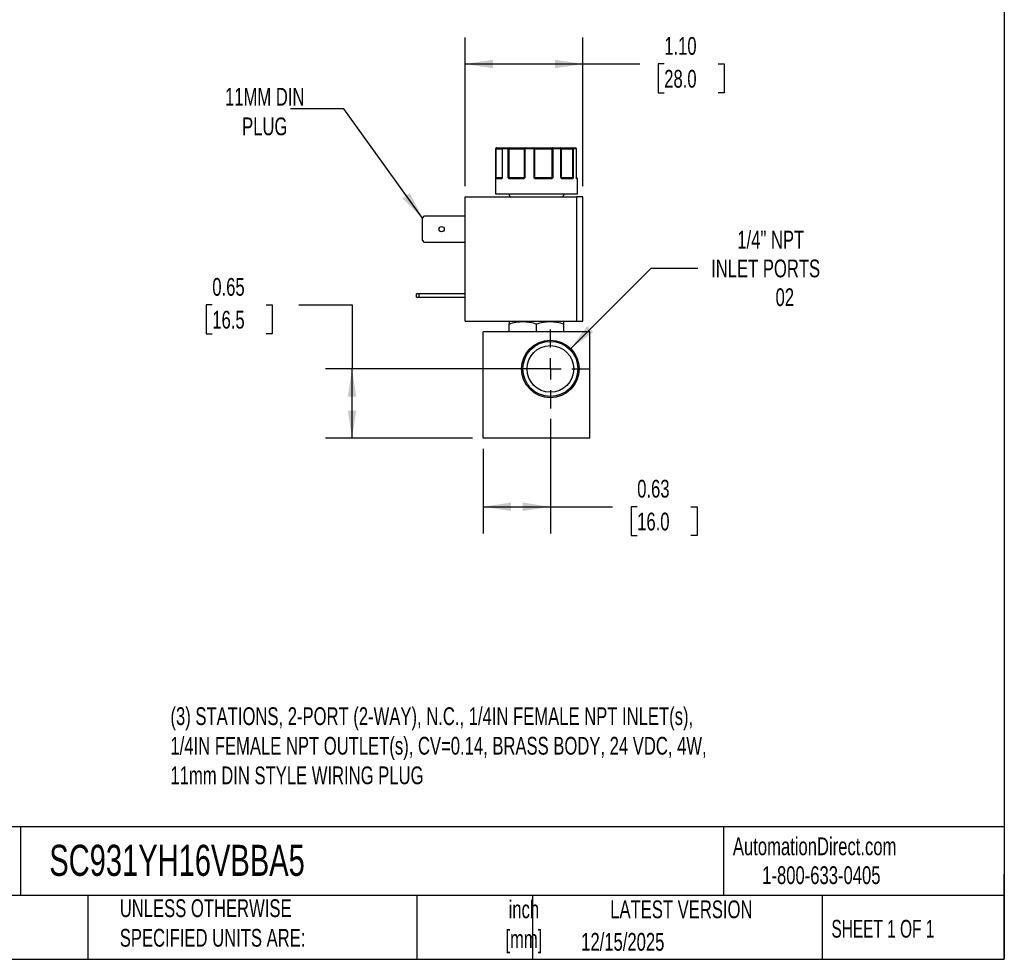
# Model space of a CAD drawing. Header units: inches. Extents: x 0.5 to 21.5, y 0.5 to 16.5.
# Tile 12 of 17: x 12.3 to 21.5, y 0.5 to 9.3. Entities that reach past the tile are written whole.
import ezdxf

# ---------------------------------------------------------------- set-up
doc = ezdxf.new("R2010")
doc.units = ezdxf.units.IN
doc.header["$LTSCALE"] = 2
doc.header["$MEASUREMENT"] = 0
doc.linetypes.add('SLD-Center', pattern=[0.75, 0.6, -0.05, 0.05, -0.05])
doc.linetypes.add('SLD-Solid', pattern=[0])
doc.layers.add('CENTER', color=40, linetype='SLD-Center')
doc.layers.add('DIMENSIONS', color=140, linetype='SLD-Solid', lineweight=25)
doc.layers.add('TEXT', color=140, linetype='SLD-Solid', lineweight=25)
doc.styles.add('SLDTEXTSTYLE0', font='TXT', dxfattribs={"width": 0.7})
doc.styles.add('SLDTEXTSTYLE1', font='TXT', dxfattribs={"width": 0.65})
doc.dimstyles.new('SLDDIMSTYLE0', dxfattribs={"dimtxt": 0.169922, "dimasz": 0.26, "dimexe": 0, "dimexo": 0.0625, "dimgap": 0.04248, "dimtad": 0, "dimtih": 1, "dimtoh": 1, "dimrnd": 1e-09, "dimdsep": 46, "dimtxsty": 'SLDTEXTSTYLE0', "dimsah": 1, "dimcen": 0.09, "dimadec": 0, "dimazin": 2, "dimtfac": 1, "dimtofl": 0, "dimtmove": 0, "dimatfit": 3, "dimfxl": 0, "dimfrac": 2, "dimtolj": 1, "dimtzin": 12, "dimarcsym": 0})
doc.dimstyles.new('SLDDIMSTYLE4', dxfattribs={"dimtxt": 0.169922, "dimasz": 0.26, "dimexe": 0, "dimexo": 0.0625, "dimgap": 0.04248, "dimtad": 0, "dimtih": 1, "dimtoh": 1, "dimrnd": 1e-09, "dimzin": 12, "dimdsep": 46, "dimtxsty": 'SLDTEXTSTYLE0', "dimsah": 1, "dimcen": 0, "dimadec": 0, "dimazin": 3, "dimtfac": 1, "dimtofl": 0, "dimtmove": 0, "dimatfit": 3, "dimfxl": 0, "dimfrac": 2, "dimtolj": 1, "dimtzin": 12, "dimarcsym": 0})
doc.dimstyles.new('SLDDIMSTYLE5', dxfattribs={"dimtxt": 0.169922, "dimasz": 0.26, "dimexe": 0, "dimexo": 0.0625, "dimgap": 0.04248, "dimtad": 0, "dimtih": 1, "dimtoh": 1, "dimrnd": 1e-09, "dimzin": 4, "dimdsep": 46, "dimtxsty": 'SLDTEXTSTYLE0', "dimsah": 1, "dimcen": 0.09, "dimadec": 0, "dimazin": 1, "dimtfac": 1, "dimtofl": 0, "dimtmove": 0, "dimatfit": 3, "dimfxl": 0, "dimfrac": 2, "dimtolj": 1, "dimtzin": 12, "dimarcsym": 0})
doc.dimstyles.new('SLDDIMSTYLE6', dxfattribs={"dimtxt": 0.18, "dimasz": 0.26, "dimexe": 0, "dimexo": 0.0625, "dimgap": 0, "dimtad": 0, "dimtih": 1, "dimtoh": 1, "dimdec": 0, "dimrnd": 1e-09, "dimzin": 0, "dimdsep": 46, "dimtxsty": 'Standard', "dimsah": 1, "dimcen": 0.09, "dimadec": 0, "dimazin": 0, "dimtfac": 0.26, "dimtdec": 0, "dimtofl": 0, "dimtmove": 0, "dimatfit": 3, "dimfxl": 0, "dimfrac": 2, "dimtolj": 1, "dimtzin": 0, "dimarcsym": 0})

# ---------------------------------------------------------------- blocks, each defined once
blk = doc.blocks.new('_D_8')
at = {"layer": 'DIMENSIONS'}
for p, q in [((17.2391, 5.5712), (17.2391, 4.4974)), ((16.6091, 5.2901), (16.6091, 4.4974)), ((16.6091, 4.7474), (17.2391, 4.7474)), ((17.2391, 4.7474), (17.8238, 4.7474)), ((18.0541, 4.7474), (17.9971, 4.7474)), ((17.9971, 4.7474), (17.9971, 4.4774)), ((18.5591, 4.7474), (18.6161, 4.7474)), ((18.6161, 4.7474), (18.6161, 4.4774)), ((17.9971, 4.4774), (18.0541, 4.4774)), ((18.6161, 4.4774), (18.5591, 4.4774))]:
    blk.add_line(p, q, dxfattribs=at)
for points in [[(16.6091, 4.7474), (16.8691, 4.7074), (16.8691, 4.7874)], [(17.2391, 4.7474), (16.9791, 4.7874), (16.9791, 4.7074)]]:
    blk.add_solid(points, dxfattribs=at)
at = {"layer": 'DIMENSIONS', "char_height": 0.16667, "attachment_point": 1, "style": 'SLDTEXTSTYLE0'}
for s, insert in [('0.63', (18.0541, 5.0003)), ('16.0', (18.0541, 4.6922))]:
    blk.add_mtext(s, dxfattribs=dict(at, insert=insert))
blk = doc.blocks.new('_D_9')
at = {"layer": 'DIMENSIONS'}
for p, q in [((14.0661, 6.6416), (14.009, 6.6416)), ((14.009, 6.6416), (14.009, 6.3715)), ((14.571, 6.6416), (14.6281, 6.6416)), ((14.6281, 6.6416), (14.6281, 6.3715)), ((14.8775, 6.6416), (15.3775, 6.6416)), ((15.3775, 6.6416), (15.3775, 6.0411)), ((14.009, 6.3715), (14.0661, 6.3715)), ((14.6281, 6.3715), (14.571, 6.3715)), ((17.1391, 6.0411), (15.1275, 6.0411)), ((15.3775, 5.3901), (15.3775, 6.0411)), ((16.5091, 5.3901), (15.1275, 5.3901))]:
    blk.add_line(p, q, dxfattribs=at)
for points in [[(15.3775, 6.0411), (15.3375, 5.7811), (15.4175, 5.7811)], [(15.3775, 5.3901), (15.4175, 5.6501), (15.3375, 5.6501)]]:
    blk.add_solid(points, dxfattribs=at)
at = {"layer": 'DIMENSIONS', "char_height": 0.16667, "attachment_point": 1, "style": 'SLDTEXTSTYLE0'}
for s, insert in [('0.65', (14.0661, 6.8945)), ('16.5', (14.0661, 6.5864))]:
    blk.add_mtext(s, dxfattribs=dict(at, insert=insert))
blk = doc.blocks.new('_D_10')
at = {"layer": 'DIMENSIONS'}
for p, q in [((17.4299, 6.2319), (18.1858, 6.9879)), ((18.1858, 6.9879), (18.6233, 6.9879))]:
    blk.add_line(p, q, dxfattribs=at)
blk.add_solid([(17.4299, 6.2319), (17.642, 6.3875), (17.5855, 6.4441)], dxfattribs=at)
at = {"layer": 'DIMENSIONS', "attachment_point": 1, "style": 'SLDTEXTSTYLE0'}
for s, insert, char_height in [('1/4" NPT', (18.9939, 7.3377), 0.16667), ('INLET PORTS', (18.7483, 7.0677), 0.166667), ('02', (19.353, 6.7976), 0.16667)]:
    blk.add_mtext(s, dxfattribs=dict(at, insert=insert, char_height=char_height))
blk = doc.blocks.new('_D_11')
at = {"layer": 'DIMENSIONS'}
for p, q in [((16.4398, 7.7555), (16.4398, 9.1531)), ((17.5438, 7.7555), (17.5438, 9.1531)), ((16.4398, 8.9031), (17.5438, 8.9031)), ((17.5438, 8.9031), (18.0777, 8.9031)), ((18.308, 8.9031), (18.2509, 8.9031)), ((18.2509, 8.9031), (18.2509, 8.633)), ((18.8129, 8.9031), (18.87, 8.9031)), ((18.87, 8.9031), (18.87, 8.633)), ((18.2509, 8.633), (18.308, 8.633)), ((18.87, 8.633), (18.8129, 8.633))]:
    blk.add_line(p, q, dxfattribs=at)
for points in [[(16.4398, 8.9031), (16.6998, 8.8631), (16.6998, 8.9431)], [(17.5438, 8.9031), (17.2838, 8.9431), (17.2838, 8.8631)]]:
    blk.add_solid(points, dxfattribs=at)
at = {"layer": 'DIMENSIONS', "char_height": 0.16667, "attachment_point": 1, "style": 'SLDTEXTSTYLE0'}
for s, insert in [('1.10', (18.308, 9.1559)), ('28.0', (18.308, 8.8478))]:
    blk.add_mtext(s, dxfattribs=dict(at, insert=insert))
blk = doc.blocks.new('SW_CENTERMARKSYMBOL_3')
at = {"layer": 'CENTER', "color": 0}
for p, q in [((0, 0.2), (0, 0.3699)), ((0, 0), (0, 0.1)), ((-0.2, 0), (-0.3699, 0)), ((0, 0), (-0.1, 0)), ((0, 0), (0, -0.1)), ((0, 0), (0.1, 0)), ((0.2, 0), (0.3699, 0)), ((0, -0.2), (0, -0.3699))]:
    blk.add_line(p, q, dxfattribs=at)

msp = doc.modelspace()

# ---------------------------------------------------------------- linework, layer by layer
for p, q in [((16.7241, 8.1055), (16.7241, 7.6855)), ((16.7266, 8.1055), (16.7241, 8.1055)), ((16.7266, 7.8355), (16.7266, 8.1055)), ((16.7312, 8.1055), (16.7266, 8.1055)), ((16.7312, 7.8355), (16.7312, 8.1055)), ((16.7312, 8.1055), (16.7861, 8.1055)), ((16.7861, 8.1055), (16.7861, 7.8355)), ((16.7878, 8.1055), (16.7861, 8.1055)), ((16.7878, 8.1055), (16.7878, 7.8355)), ((16.8444, 8.1055), (16.7878, 8.1055)), ((16.8444, 7.8355), (16.8444, 8.1055)), ((16.8526, 8.1055), (16.8444, 8.1055)), ((16.8526, 8.1055), (16.9929, 8.1055)), ((16.8526, 7.8355), (16.8526, 8.1055)), ((16.9993, 8.1055), (16.9929, 8.1055)), ((16.9929, 8.1055), (16.9929, 7.8355)), ((16.9993, 8.1055), (16.9993, 7.8355)), ((17.086, 8.1055), (16.9993, 8.1055)), ((17.086, 7.8355), (17.086, 8.1055)), ((17.094, 8.1055), (17.086, 8.1055)), ((17.094, 7.8355), (17.094, 8.1055)), ((17.094, 8.1055), (17.2535, 8.1055)), ((17.2535, 8.1055), (17.2535, 7.8355)), ((17.2622, 8.1055), (17.2535, 8.1055)), ((17.2622, 8.1055), (17.2622, 7.8355)), ((17.3384, 8.1055), (17.2622, 8.1055)), ((17.3384, 7.8355), (17.3384, 8.1055)), ((17.3424, 8.1055), (17.3384, 8.1055)), ((17.3424, 7.8355), (17.3424, 8.1055)), ((17.3424, 8.1055), (17.4466, 8.1055)), ((17.4466, 8.1055), (17.4466, 7.8355)), ((17.4534, 8.1055), (17.4466, 8.1055)), ((17.4534, 8.1055), (17.4534, 7.8355)), ((17.4835, 8.1055), (17.4534, 8.1055)), ((17.4835, 7.8355), (17.4835, 8.1055)), ((17.4838, 8.1055), (17.4835, 8.1055)), ((17.4838, 7.8355), (17.4838, 8.1055)), ((17.4838, 7.8355), (17.4838, 8.1055)), ((17.4838, 8.1055), (17.4838, 8.1055)), ((16.7266, 7.8355), (16.7312, 7.8355)), ((16.7793, 7.8255), (16.7288, 7.8255)), ((16.7861, 7.8355), (16.7312, 7.8355)), ((16.7843, 7.8309), (16.7836, 7.8305)), ((16.7861, 7.8355), (16.7878, 7.8355)), ((16.8444, 7.8355), (16.8526, 7.8355)), ((16.9929, 7.8355), (16.8526, 7.8355)), ((16.9841, 7.8255), (16.8561, 7.8255)), ((16.9929, 7.8355), (16.9993, 7.8355)), ((17.086, 7.8355), (17.094, 7.8355)), ((17.2535, 7.8355), (17.094, 7.8355)), ((17.2474, 7.8255), (17.1019, 7.8255)), ((17.2535, 7.8355), (17.2622, 7.8355)), ((17.3384, 7.8355), (17.3424, 7.8355)), ((17.4466, 7.8355), (17.3424, 7.8355)), ((17.446, 7.8255), (17.351, 7.8255)), ((17.4466, 7.8355), (17.4534, 7.8355)), ((17.4835, 7.8355), (17.4838, 7.8355)), ((17.4941, 7.8255), (17.4869, 7.8255)), ((17.4941, 7.6855), (17.4941, 7.8255)), ((16.7241, 7.6855), (17.4941, 7.6855)), ((16.8456, 7.6855), (16.8629, 7.6555)), ((17.3553, 7.6555), (17.3726, 7.6855)), ((16.4398, 6.4885), (16.4398, 7.6555)), ((16.4398, 7.6555), (17.4838, 7.6555)), ((17.4838, 7.6555), (17.4838, 6.4885)), ((17.5438, 7.6555), (17.4838, 7.6555)), ((17.5438, 6.4885), (17.5438, 7.6555)), ((16.0378, 7.4553), (16.059, 7.4765)), ((16.0378, 7.2497), (16.0378, 7.4553)), ((16.059, 7.4765), (16.4398, 7.4765)), ((16.059, 7.2285), (16.0378, 7.2497)), ((16.4398, 7.2285), (16.059, 7.2285)), ((15.9818, 6.7135), (15.9818, 6.7445)), ((16.003, 6.7445), (15.9818, 6.7445)), ((15.9818, 6.7135), (16.003, 6.7135)), ((16.003, 6.7445), (16.003, 6.7135)), ((16.4398, 6.7445), (16.003, 6.7445)), ((16.003, 6.7135), (16.4398, 6.7135)), ((16.4398, 6.4885), (17.4838, 6.4885)), ((16.8571, 6.4885), (16.8532, 6.4862)), ((17.365, 6.4862), (17.3611, 6.4885)), ((17.4838, 6.4885), (17.5438, 6.4885)), ((16.6091, 5.3901), (16.6091, 6.3901)), ((17.6091, 6.3901), (16.6091, 6.3901)), ((16.8532, 6.3901), (16.8532, 6.4634)), ((17.1091, 6.3901), (17.1091, 6.4634)), ((17.365, 6.3901), (17.365, 6.4634)), ((17.6091, 5.3901), (17.6091, 6.3901)), ((17.6091, 5.3901), (16.6091, 5.3901))]:
    msp.add_line(p, q)
at = {"flags": 128}
for points in [[(16.7312, 8.1055), (16.7313, 8.1075), (16.7316, 8.1093), (16.7321, 8.1111), (16.7328, 8.1126), (16.7336, 8.1138), (16.7345, 8.1148), (16.7355, 8.1153), (16.7365, 8.1155)], [(17.0021, 8.1155), (17.0016, 8.1153), (17.001, 8.1148), (17.0005, 8.1138), (17.0001, 8.1126), (16.9998, 8.1111), (16.9995, 8.1093), (16.9993, 8.1075), (16.9993, 8.1055)], [(17.2582, 8.1155), (17.2573, 8.1153), (17.2564, 8.1148), (17.2556, 8.1138), (17.2549, 8.1126), (17.2543, 8.1111), (17.2539, 8.1093), (17.2536, 8.1075), (17.2535, 8.1055)], [(17.2582, 8.1155), (17.259, 8.1153), (17.2597, 8.1148), (17.2604, 8.1138), (17.261, 8.1126), (17.2615, 8.1111), (17.2619, 8.1093), (17.2621, 8.1075), (17.2622, 8.1055)], [(17.3384, 8.1055), (17.3383, 8.1075), (17.338, 8.1093), (17.3374, 8.1111), (17.3367, 8.1126), (17.3358, 8.1138), (17.3347, 8.1148), (17.3336, 8.1153), (17.3325, 8.1155)], [(16.8561, 7.8255), (16.8562, 7.8265), (16.8564, 7.8274), (16.8567, 7.8283), (16.8571, 7.8291), (16.8576, 7.8297), (16.8582, 7.8301), (16.8588, 7.8304), (16.8594, 7.8305)], [(16.9841, 7.8255), (16.9842, 7.8265), (16.9843, 7.8274), (16.9844, 7.8283), (16.9846, 7.8291), (16.9849, 7.8297), (16.9851, 7.8301), (16.9854, 7.8304), (16.9858, 7.8305)], [(17.2474, 7.8255), (17.2474, 7.8265), (17.2473, 7.8274), (17.2471, 7.8283), (17.2469, 7.8291), (17.2466, 7.8297), (17.2463, 7.8301), (17.246, 7.8304), (17.2457, 7.8305)], [(17.351, 7.8255), (17.3509, 7.8265), (17.3507, 7.8274), (17.3505, 7.8283), (17.3501, 7.8291), (17.3496, 7.8297), (17.349, 7.8301), (17.3485, 7.8304), (17.3478, 7.8305)], [(17.4849, 7.8298), (17.4848, 7.8301), (17.4847, 7.8304)]]:
    msp.add_lwpolyline(points, dxfattribs=at)
for centre, radius in [((16.2178, 7.3525), 0.025), ((17.2391, 6.0411), 0.2699), ((17.2391, 6.0411), 0.2582), ((17.2391, 6.0411), 0.219)]:
    msp.add_circle(centre, radius)
for centre, radius, start, end in [((16.7341, 8.1055), 0.01, 90, 180), ((16.7366, 8.1056), 0.00997, 90.18873, 180.18749), ((16.7961, 8.1055), 0.01, 90, 180), ((16.797, 8.1063), 0.00929, 95.61824, 184.68657), ((16.8532, 8.1068), 0.00889, 102.44964, 188.52472), ((16.8329, 8.108), 0.0198, 352.8946, 22.33955), ((17.0025, 8.1059), 0.00965, 92.31153, 182.13854), ((17.1281, 8.108), 0.0422, 169.74366, 183.38621), ((17.085, 8.1067), 0.009, 352.7666, 80.19617), ((17.3325, 8.1055), 0.01, 359.97663, 89.97661), ((17.4333, 8.1079), 0.0135, 349.85103, 34.20397), ((17.4439, 8.106), 0.00952, 356.98676, 86.63051), ((17.4738, 8.1055), 0.01, 0, 90), ((17.4738, 8.1055), 0.01, 0, 90), ((17.4737, 8.1057), 0.00987, 359.2155, 89.19341), ((16.7318, 7.8277), 0.00451, 107.9286, 170.0526), ((16.7337, 7.8256), 0.00497, 90.35113, 180.34688), ((16.7235, 7.8354), 0.0077, 334.1046, 1.12435), ((16.784, 7.8259), 0.00468, 94.75792, 184.07445), ((16.787, 7.8298), 0.00297, 150.36333, 206.63155), ((16.7811, 7.8355), 0.005, 334.50632, 0), ((16.8565, 7.8241), 0.00879, 115.09177, 149.63011), ((16.8809, 7.8353), 0.0283, 179.57932, 186.70963), ((16.9877, 7.8355), 0.00521, 318.04452, 0.33499), ((16.9994, 7.8338), 0.00807, 192.8152, 221.07812), ((17.1589, 7.7773), 0.0841, 139.43058, 142.51468), ((17.1, 7.8354), 0.006, 179.08487, 214.70926), ((17.1686, 7.8268), 0.0667, 176.77829, 181.0729), ((17.2449, 7.8354), 0.00867, 337.28351, 1.09603), ((17.2454, 7.8209), 0.0134, 34.6734, 56.16342), ((17.3475, 7.8355), 0.005, 179.99605, 224.63651), ((17.341, 7.8306), 0.0032, 318.07109, 25.40195), ((17.4413, 7.8258), 0.00472, 356.4445, 85.93642), ((17.4645, 7.8353), 0.0179, 179.35438, 190.64961), ((17.4447, 7.826), 0.00635, 22.66639, 69.92467), ((17.4888, 7.8355), 0.005, 180, 189.25698), ((17.4888, 7.8355), 0.005, 180, 189.24732), ((17.4819, 7.8255), 0.00503, 359.84583, 54.90152), ((17.4819, 7.829), 0.00307, 350.11588, 14.34088), ((17.4891, 7.8255), 0.005, 0, 90)]:
    msp.add_arc(centre, radius, start, end)
for points, knots in [([(16.7365, 8.1155), (16.7428, 8.1155), (16.7552, 8.1155), (16.7713, 8.1155), (16.7846, 8.1155), (16.793, 8.1155), (16.7956, 8.1155), (16.7962, 8.1155)], [0, 0, 0, 0, 0.2256212, 0.4513439, 0.6897891, 0.9284406, 1, 1, 1, 1]), ([(16.8512, 8.1155), (16.8538, 8.1155), (16.8588, 8.1155), (16.8664, 8.1155), (16.874, 8.1155), (16.8815, 8.1155), (16.8891, 8.1155), (16.902, 8.1155), (16.92, 8.1155), (16.9419, 8.1155), (16.9617, 8.1155), (16.9769, 8.1155), (16.9879, 8.1155), (16.9959, 8.1155), (17.0001, 8.1155), (17.0021, 8.1155)], [0, 0, 0, 0, 0.040712, 0.081199, 0.121575, 0.161957, 0.202462, 0.243205, 0.371568, 0.500042, 0.628406, 0.75688, 0.838051, 0.918781, 1, 1, 1, 1]), ([(17.0866, 8.1155), (17.0883, 8.1155), (17.0918, 8.1155), (17.0974, 8.1155), (17.1031, 8.1155), (17.1092, 8.1155), (17.1155, 8.1155), (17.1267, 8.1155), (17.1437, 8.1155), (17.1671, 8.1155), (17.1912, 8.1155), (17.2123, 8.1155), (17.2301, 8.1155), (17.2445, 8.1155), (17.2536, 8.1155), (17.2582, 8.1155)], [0, 0, 0, 0, 0.040712, 0.081199, 0.121575, 0.161957, 0.202462, 0.243205, 0.371568, 0.500042, 0.628406, 0.75688, 0.838051, 0.918781, 1, 1, 1, 1]), ([(17.3325, 8.1155), (17.3326, 8.1155), (17.3329, 8.1155), (17.3338, 8.1155), (17.3351, 8.1155), (17.3368, 8.1155), (17.3389, 8.1155), (17.3432, 8.1155), (17.3512, 8.1155), (17.3652, 8.1155), (17.3822, 8.1155), (17.3995, 8.1155), (17.4156, 8.1155), (17.4297, 8.1155), (17.4396, 8.1155), (17.4445, 8.1155)], [0, 0, 0, 0, 0.0407122, 0.0811988, 0.1215751, 0.1619575, 0.2024623, 0.2432047, 0.371568, 0.5000423, 0.6284057, 0.75688, 0.838051, 0.9187806, 1, 1, 1, 1]), ([(16.7274, 7.8285), (16.7273, 7.829), (16.7271, 7.83), (16.727, 7.8316), (16.7268, 7.8335), (16.7267, 7.8348), (16.7266, 7.8355)], [0, 0, 0, 0, 0.236129, 0.498993, 0.712542, 1, 1, 1, 1]), ([(16.7288, 7.8255), (16.7286, 7.8256), (16.7283, 7.8256), (16.728, 7.8262), (16.7276, 7.8271), (16.7275, 7.828), (16.7274, 7.8285)], [0, 0, 0, 0, 0.270747, 0.52324, 0.763872, 1, 1, 1, 1]), ([(16.7844, 7.8285), (16.7841, 7.8281), (16.7835, 7.8274), (16.7826, 7.8265), (16.7815, 7.8259), (16.7804, 7.8256), (16.7797, 7.8255), (16.7793, 7.8255)], [0, 0, 0, 0, 0.188808, 0.379511, 0.575987, 0.781785, 1, 1, 1, 1]), ([(16.7857, 7.8334), (16.7855, 7.833), (16.7851, 7.8323), (16.7846, 7.8314), (16.7843, 7.831)], [0, 0, 0, 0, 0.507151, 1, 1, 1, 1]), ([(16.7878, 7.8355), (16.7875, 7.8348), (16.787, 7.8335), (16.7862, 7.8316), (16.7854, 7.83), (16.7847, 7.829), (16.7844, 7.8285)], [0, 0, 0, 0, 0.291242, 0.500217, 0.762096, 1, 1, 1, 1]), ([(16.8489, 7.8285), (16.8485, 7.829), (16.8476, 7.83), (16.8465, 7.8316), (16.8454, 7.8335), (16.8447, 7.8348), (16.8444, 7.8355)], [0, 0, 0, 0, 0.236129, 0.498993, 0.712542, 1, 1, 1, 1]), ([(16.8561, 7.8255), (16.8554, 7.8256), (16.8541, 7.8256), (16.8522, 7.8262), (16.8504, 7.8271), (16.8494, 7.828), (16.8489, 7.8285)], [0, 0, 0, 0, 0.270747, 0.52324, 0.763872, 1, 1, 1, 1]), ([(16.9933, 7.8285), (16.9928, 7.8281), (16.9918, 7.8274), (16.9901, 7.8265), (16.9882, 7.8259), (16.9862, 7.8256), (16.9848, 7.8255), (16.9841, 7.8255)], [0, 0, 0, 0, 0.188808, 0.379511, 0.575987, 0.781785, 1, 1, 1, 1]), ([(16.9993, 7.8355), (16.9988, 7.8348), (16.9979, 7.8335), (16.9965, 7.8316), (16.995, 7.83), (16.9939, 7.829), (16.9933, 7.8285)], [0, 0, 0, 0, 0.291242, 0.500217, 0.762096, 1, 1, 1, 1]), ([(17.0922, 7.8285), (17.0916, 7.829), (17.0904, 7.83), (17.0889, 7.8316), (17.0874, 7.8335), (17.0865, 7.8348), (17.086, 7.8355)], [0, 0, 0, 0, 0.236129, 0.498993, 0.712542, 1, 1, 1, 1]), ([(17.1019, 7.8255), (17.1009, 7.8256), (17.0991, 7.8256), (17.0966, 7.8262), (17.0942, 7.8271), (17.0929, 7.828), (17.0922, 7.8285)], [0, 0, 0, 0, 0.270747, 0.52324, 0.763872, 1, 1, 1, 1]), ([(17.2564, 7.8285), (17.2559, 7.8281), (17.255, 7.8274), (17.2533, 7.8265), (17.2515, 7.8259), (17.2495, 7.8256), (17.2481, 7.8255), (17.2474, 7.8255)], [0, 0, 0, 0, 0.188808, 0.379511, 0.575987, 0.781785, 1, 1, 1, 1]), ([(17.2622, 7.8355), (17.2617, 7.8348), (17.2608, 7.8335), (17.2595, 7.8316), (17.2581, 7.83), (17.257, 7.829), (17.2564, 7.8285)], [0, 0, 0, 0, 0.291242, 0.500217, 0.762096, 1, 1, 1, 1]), ([(17.3434, 7.8285), (17.3429, 7.829), (17.342, 7.83), (17.3408, 7.8316), (17.3396, 7.8335), (17.3388, 7.8348), (17.3384, 7.8355)], [0, 0, 0, 0, 0.236129, 0.498993, 0.712542, 1, 1, 1, 1]), ([(17.351, 7.8255), (17.3503, 7.8256), (17.3489, 7.8256), (17.3468, 7.8262), (17.345, 7.8271), (17.3439, 7.828), (17.3434, 7.8285)], [0, 0, 0, 0, 0.270747, 0.52324, 0.763872, 1, 1, 1, 1]), ([(17.4506, 7.8285), (17.4503, 7.8281), (17.4499, 7.8274), (17.449, 7.8265), (17.4481, 7.8259), (17.4471, 7.8256), (17.4464, 7.8255), (17.446, 7.8255)], [0, 0, 0, 0, 0.188808, 0.379511, 0.575987, 0.781785, 1, 1, 1, 1]), ([(17.4534, 7.8355), (17.4532, 7.8348), (17.4528, 7.8335), (17.4521, 7.8316), (17.4514, 7.83), (17.4509, 7.829), (17.4506, 7.8285)], [0, 0, 0, 0, 0.2912416, 0.5002174, 0.7620959, 1, 1, 1, 1]), ([(17.4849, 7.8285), (17.4848, 7.829), (17.4846, 7.83), (17.4842, 7.8316), (17.4839, 7.8335), (17.4837, 7.8348), (17.4835, 7.8355)], [0, 0, 0, 0, 0.2361294, 0.4989929, 0.7125421, 1, 1, 1, 1]), ([(17.4836, 7.8355), (17.4837, 7.8348), (17.4839, 7.8335), (17.4842, 7.8316), (17.4846, 7.83), (17.4848, 7.829), (17.485, 7.8285)], [0, 0, 0, 0, 0.291242, 0.500217, 0.762096, 1, 1, 1, 1]), ([(17.4883, 7.8305), (17.4885, 7.8305), (17.4891, 7.8305), (17.4861, 7.8305), (17.4845, 7.8305)], [0, 0, 0, 0, 0.4522534, 1, 1, 1, 1]), ([(17.485, 7.8293), (17.485, 7.8293), (17.4851, 7.8292), (17.485, 7.8295), (17.4849, 7.8298)], [0, 0, 0, 0, 0.050718, 1, 1, 1, 1]), ([(17.4869, 7.8255), (17.4867, 7.8256), (17.4864, 7.8256), (17.4859, 7.8262), (17.4854, 7.8271), (17.4851, 7.828), (17.4849, 7.8285)], [0, 0, 0, 0, 0.270747, 0.52324, 0.763872, 1, 1, 1, 1]), ([(16.8532, 6.4634), (16.8741, 6.4704), (16.8951, 6.4761), (16.9376, 6.484), (16.9591, 6.4862), (16.9918, 6.4863), (17.0027, 6.4857), (17.0243, 6.4836), (17.0351, 6.4821), (17.0671, 6.4761), (17.0882, 6.4704), (17.1091, 6.4634)], [0, 0, 0, 0, 0.25, 0.25, 0.5, 0.5, 0.625, 0.625, 0.75, 0.75, 1, 1, 1, 1]), ([(17.1091, 6.4634), (17.13, 6.4704), (17.151, 6.4761), (17.1936, 6.484), (17.215, 6.4862), (17.2477, 6.4863), (17.2586, 6.4857), (17.2802, 6.4836), (17.291, 6.4821), (17.323, 6.4761), (17.3441, 6.4704), (17.365, 6.4634)], [0, 0, 0, 0, 0.25, 0.25, 0.5, 0.5, 0.625, 0.625, 0.75, 0.75, 1, 1, 1, 1])]:
    msp.add_open_spline(points, degree=3, knots=knots)
for points in [[(16.7961, 8.1155), (16.8119, 8.1155), (16.8304, 8.1155), (16.8512, 8.1155)], [(17.0021, 8.1155), (17.0296, 8.1155), (17.058, 8.1155), (17.0866, 8.1155)], [(17.2582, 8.1155), (17.2845, 8.1155), (17.3094, 8.1155), (17.3325, 8.1155)], [(17.4445, 8.1155), (17.4573, 8.1155), (17.4672, 8.1155), (17.4738, 8.1155)], [(16.7266, 7.8355), (16.727, 7.8342), (16.729, 7.8329), (16.7304, 7.832)], [(16.7304, 7.832), (16.7313, 7.831), (16.7325, 7.8305), (16.7337, 7.8305)], [(16.7337, 7.8305), (16.7413, 7.8305), (16.7582, 7.8305), (16.7836, 7.8305)], [(16.7878, 7.8355), (16.7866, 7.8348), (16.786, 7.834), (16.7857, 7.8334)], [(16.8444, 7.8355), (16.8471, 7.8342), (16.8504, 7.8329), (16.8528, 7.832)], [(16.8528, 7.832), (16.8546, 7.831), (16.857, 7.8305), (16.8594, 7.8305)], [(16.8594, 7.8305), (16.8964, 7.8305), (16.9393, 7.8305), (16.9858, 7.8305)], [(16.9858, 7.8305), (16.9879, 7.8305), (16.99, 7.831), (16.9915, 7.832)], [(16.9915, 7.832), (16.9932, 7.8329), (16.9957, 7.8342), (16.9993, 7.8355)], [(17.086, 7.8355), (17.0897, 7.8342), (17.0929, 7.8329), (17.095, 7.832)], [(17.095, 7.832), (17.0969, 7.831), (17.0994, 7.8305), (17.102, 7.8305)], [(17.102, 7.8305), (17.151, 7.8305), (17.1998, 7.8305), (17.2457, 7.8305)], [(17.2457, 7.8305), (17.2483, 7.8305), (17.2509, 7.831), (17.2529, 7.832)], [(17.2529, 7.832), (17.2553, 7.8329), (17.2587, 7.8342), (17.2622, 7.8355)], [(17.3384, 7.8355), (17.3414, 7.8342), (17.3429, 7.8329), (17.3439, 7.832)], [(17.3439, 7.832), (17.345, 7.831), (17.3464, 7.8305), (17.3478, 7.8305)], [(17.3478, 7.8305), (17.386, 7.8305), (17.4179, 7.8305), (17.4416, 7.8305)], [(17.4416, 7.8305), (17.4436, 7.8305), (17.4455, 7.831), (17.4469, 7.832)], [(17.4469, 7.832), (17.4489, 7.8329), (17.4518, 7.8342), (17.4534, 7.8355)], [(17.4835, 7.8355), (17.484, 7.8349), (17.484, 7.8342), (17.4838, 7.8336)], [(16.8532, 6.4862), (16.8532, 6.4862), (16.8532, 6.4773), (16.8532, 6.4634)], [(17.365, 6.4634), (17.365, 6.4773), (17.365, 6.4862), (17.365, 6.4862)]]:
    msp.add_open_spline(points, degree=3)
at = {"layer": 'TEXT'}
for p, q in [((21.5, 16.5), (21.5, 0.5)), ((21.5, 1.7422), (0.5, 1.7422)), ((12.2645, 1.7422), (12.2645, 1.1)), ((18.8642, 1.7422), (18.8642, 1.1)), ((21.5, 0.5), (21.5, 1.3)), ((21.5, 1.1), (0.5, 1.1)), ((12.8961, 1.1), (12.8961, 0.5)), ((15.9862, 1.1), (15.9862, 0.5)), ((17.0718, 1.1), (17.0718, 0.5)), ((19.7912, 1.1), (19.7912, 0.5)), ((0.5, 0.5), (21.5, 0.5))]:
    msp.add_line(p, q, dxfattribs=at)

# ---------------------------------------------------------------- block references
at = {"layer": 'CENTER'}
msp.add_blockref('SW_CENTERMARKSYMBOL_3', (17.2391, 6.0411), dxfattribs=at)

# ---------------------------------------------------------------- texts
at = {"layer": 'TEXT'}
for s, insert, char_height, attachment_point, style in [('11MM DIN^JPLUG', (14.5583, 8.6789), 0.166667, 2, 'SLDTEXTSTYLE0'), ('(3) STATIONS, 2-PORT (2-WAY), N.C., 1/4IN FEMALE NPT INLET(s), ^J1/4IN FEMALE NPT OUTLET(s), CV=0.14, BRASS BODY, 24 VDC, 4W, ^J11mm DIN STYLE WIRING PLUG', (13.6732, 2.8655), 0.1666667, 1, 'SLDTEXTSTYLE0'), ('SC931YH16VBBA5', (12.536, 1.5749), 0.291667, 1, 'SLDTEXTSTYLE0'), ('AutomationDirect.com', (18.9524, 1.6438), 0.166667, 1, 'SLDTEXTSTYLE0'), ('1-800-633-0405', (19.2277, 1.373), 0.166667, 1, 'SLDTEXTSTYLE0'), ('UNLESS OTHERWISE ^JSPECIFIED UNITS ARE:', (13.1975, 1.063), 0.166667, 1, 'SLDTEXTSTYLE0'), ('inch^J[mm]', (16.9905, 1.0521), 0.16667, 2, 'SLDTEXTSTYLE0'), ('LATEST VERSION', (18.4687, 1.0523), 0.166667, 2, 'SLDTEXTSTYLE0'), ('SHEET 1 OF 1', (19.8773, 0.8702), 0.166667, 1, 'SLDTEXTSTYLE1'), ('12/15/2025', (17.5286, 0.7473), 0.16667, 1, 'SLDTEXTSTYLE0')]:
    msp.add_mtext(s, dxfattribs=dict(at, insert=insert, char_height=char_height, attachment_point=attachment_point, style=style))

# ---------------------------------------------------------------- dimensions: what is measured, and where the dimension line sits
at = {"layer": 'DIMENSIONS'}
for base, p1, p2, dimstyle, picture, middle in [((16.4398, 8.9031), (17.5438, 7.6555), (16.4398, 7.6555), 'SLDDIMSTYLE5', '_D_11', (18.5604, 8.9031)), ((17.2391, 4.7474), (16.6091, 5.3901), (17.2391, 5.6712), 'SLDDIMSTYLE0', '_D_8', (18.3066, 4.7474))]:
    dim = msp.add_linear_dim(base=base, p1=p1, p2=p2, dimstyle=dimstyle, dxfattribs=at)
    dim.commit()
    dim.dimension.update_dxf_attribs({"geometry": picture, "text_midpoint": middle, "dimtype": 160})
dim = msp.add_diameter_dim_2p(p1=(17.0483, 5.8503), p2=(17.4299, 6.2319), text='1/4" NPT\\PINLET PORTS\\P02', dimstyle='SLDDIMSTYLE4', override={"dimpost": '<>'}, dxfattribs=at)
dim.commit()
dim.dimension.update_dxf_attribs({"geometry": '_D_10', "text_midpoint": (19.4943, 6.9879), "dimtype": 163})
dim = msp.add_linear_dim(base=(15.3775, 6.0411), p1=(16.6091, 5.3901), p2=(17.2391, 6.0411), angle=90, dimstyle='SLDDIMSTYLE0', dxfattribs=at)
dim.commit()
dim.dimension.update_dxf_attribs({"geometry": '_D_9', "text_midpoint": (15.3775, 6.6416), "dimtype": 160})

# ---------------------------------------------------------------- leaders
at = {"layer": 'TEXT'}
msp.add_leader([(16.0378, 7.4553), (15.3002, 8.4837), (14.8002, 8.4837)], dimstyle='SLDDIMSTYLE6', dxfattribs=at)

doc.saveas('drawing.dxf')
